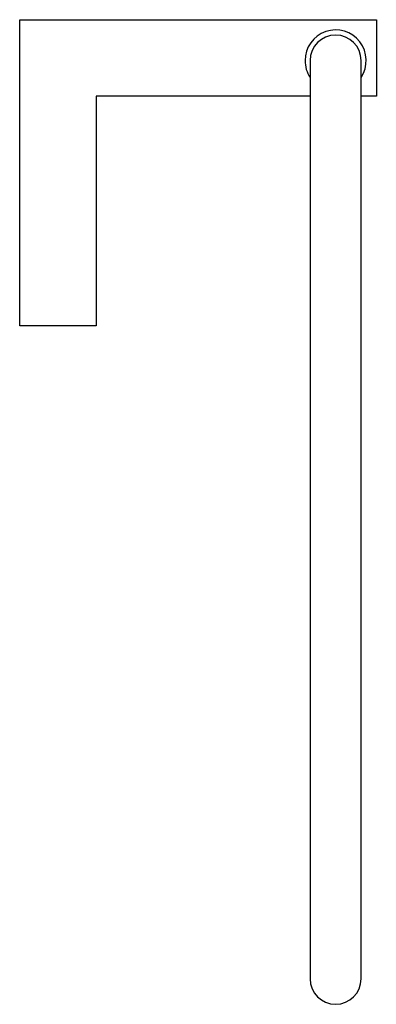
# Model space of a CAD drawing. Header units: millimetres. Extents: x 172.461 to 172.531, y 190.299 to 190.492.
import ezdxf

# ---------------------------------------------------------------- set-up
doc = ezdxf.new("R2010")
doc.units = ezdxf.units.MM
doc.layers.add('SANINDUSA', color=3, linetype='Continuous')

msp = doc.modelspace()

# ---------------------------------------------------------------- linework, layer by layer
at = {"layer": 'SANINDUSA'}
for p, q in [((172.46108, 190.49171), (172.53108, 190.49171)), ((172.46108, 190.43171), (172.46108, 190.49171)), ((172.53108, 190.49171), (172.53108, 190.47671)), ((172.51808, 190.48371), (172.51808, 190.30371)), ((172.52808, 190.30371), (172.52808, 190.48371)), ((172.51808, 190.47671), (172.47608, 190.47671)), ((172.47608, 190.47671), (172.47608, 190.43171)), ((172.53108, 190.47671), (172.52808, 190.47671)), ((172.47608, 190.43171), (172.46108, 190.43171))]:
    msp.add_line(p, q, dxfattribs=at)
for centre, radius, start, end in [((172.52308, 190.48371), 0.006, 326.4427, 180), ((172.52308, 190.48371), 0.005, 0, 180), ((172.52308, 190.48371), 0.006, 180, 213.5573), ((172.52308, 190.30371), 0.005, 180, 0)]:
    msp.add_arc(centre, radius, start, end, dxfattribs=at)

doc.saveas('drawing.dxf')
